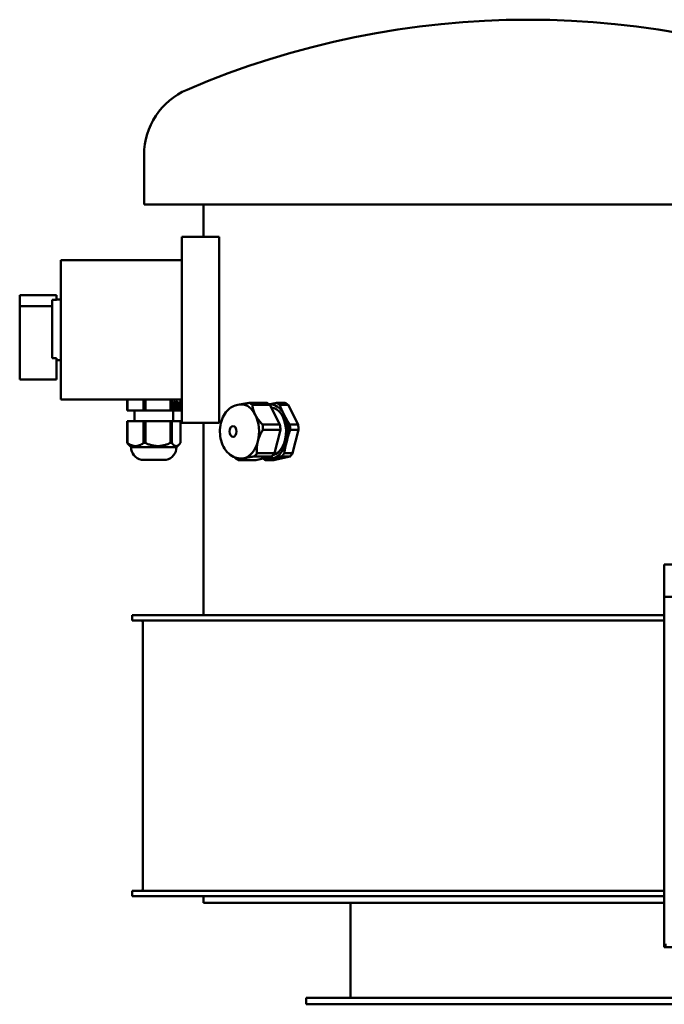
# Model space of a CAD drawing. Header units: millimetres. Extents: x 396 to 864, y 218 to 673.
# Tile 1 of 3: x 396 to 693, y 218 to 673. Entities that reach past the tile are written whole.
import ezdxf

# ---------------------------------------------------------------- set-up
doc = ezdxf.new("R2010")
doc.units = ezdxf.units.MM
doc.header["$LTSCALE"] = 3
doc.layers.add('Widoczne (ISO)', color=7, linetype='Continuous', lineweight=50)

msp = doc.modelspace()

# ---------------------------------------------------------------- linework, layer by layer
at = {"layer": 'Widoczne (ISO)'}
for p, q in [((453, 587.75), (453, 610.75)), ((808, 587.75), (453, 587.75)), ((480.5, 572.75), (480.5, 587.75)), ((470.5, 486.75), (470.5, 572.75)), ((487.73, 572.75), (470.5, 572.75)), ((487.73, 572.75), (487.73, 486.75)), ((414.5, 562), (414.5, 497.5)), ((470.5, 562), (414.5, 562)), ((395.5, 545.75), (395.5, 540.75)), ((412.5, 545.75), (395.5, 545.75)), ((410.5, 516.67), (410.5, 543.58)), ((412.5, 543.58), (410.5, 543.58)), ((412.5, 543.58), (412.5, 545.75)), ((414.5, 543.75), (412.5, 543.75)), ((395.5, 540.75), (395.5, 506.75)), ((410.5, 540.75), (395.5, 540.75)), ((410.5, 516.67), (412.5, 516.67)), ((412.5, 506.75), (412.5, 516.67)), ((414.5, 515.75), (412.5, 515.75)), ((412.5, 506.75), (395.5, 506.75)), ((470.5, 497.5), (414.5, 497.5)), ((445.16, 497.5), (445.16, 492.5)), ((445.3, 497.5), (445.3, 492.5)), ((452.8, 497.5), (452.8, 492.5)), ((453.61, 497.5), (453.61, 492.5)), ((465.14, 497.5), (465.14, 492.5)), ((465.81, 497.5), (465.81, 492.5)), ((465.98, 496.22), (465.98, 496.58)), ((465.98, 496.58), (466.57, 496.58)), ((466.57, 496.58), (466.57, 496.22)), ((466.88, 496.22), (466.88, 496.58)), ((466.88, 496.58), (467.47, 496.58)), ((467.47, 496.58), (467.47, 496.22)), ((469.4, 495.28), (469.4, 496.58)), ((469.4, 496.58), (469.56, 496.58)), ((469.56, 496.58), (469.56, 493.08)), ((469.84, 497.5), (469.84, 492.5)), ((445.16, 492.5), (445.3, 492.5)), ((445.3, 492.5), (452.8, 492.5)), ((448.5, 492.5), (448.5, 487.5)), ((452.8, 492.5), (453.61, 492.5)), ((453.61, 492.5), (465.14, 492.5)), ((465.14, 492.5), (465.81, 492.5)), ((465.81, 492.5), (469.84, 492.5)), ((466.19, 496.22), (465.98, 496.22)), ((466.19, 493.07), (466.19, 496.22)), ((466.35, 496.22), (466.19, 496.22)), ((466.35, 493.88), (466.19, 493.88)), ((466.57, 493.56), (466.19, 493.56)), ((466.32, 493.07), (466.19, 493.07)), ((466.35, 496.22), (466.35, 493.88)), ((466.57, 496.22), (466.35, 496.22)), ((466.35, 493.88), (466.57, 493.88)), ((466.5, 492.5), (466.5, 487.5)), ((466.57, 493.88), (466.57, 493.56)), ((467.1, 496.22), (466.88, 496.22)), ((467.1, 493.07), (467.1, 496.22)), ((467.25, 496.22), (467.1, 496.22)), ((467.25, 493.88), (467.1, 493.88)), ((467.47, 493.56), (467.1, 493.56)), ((467.22, 493.07), (467.1, 493.07)), ((467.25, 496.22), (467.25, 493.88)), ((467.47, 496.22), (467.25, 496.22)), ((467.25, 493.88), (467.47, 493.88)), ((467.47, 493.88), (467.47, 493.56)), ((467.74, 494.82), (467.74, 496.35)), ((468.14, 496.25), (467.74, 496.25)), ((467.89, 496.13), (467.74, 496.13)), ((467.89, 495.23), (467.74, 495.23)), ((468.17, 494.82), (467.74, 494.82)), ((467.74, 493.88), (467.75, 493.88)), ((467.74, 493.32), (467.74, 493.88)), ((467.91, 493.59), (467.74, 493.59)), ((468.15, 493.42), (467.74, 493.42)), ((467.89, 496.13), (467.89, 495.23)), ((467.89, 495.23), (468.17, 495.23)), ((468.17, 495.23), (468.17, 494.82)), ((469.03, 494.67), (468.84, 494.67)), ((469.27, 493.48), (468.87, 493.48)), ((469.29, 494.88), (468.89, 494.88)), ((469.26, 495.28), (469.4, 495.28)), ((469.56, 493.08), (469.26, 493.08)), ((469.27, 493.48), (469.4, 493.48)), ((469.4, 494.88), (469.29, 494.88)), ((469.4, 493.48), (469.4, 494.88)), ((497.8, 495.25), (498.12, 495.25)), ((501.66, 495.97), (509.71, 495.97)), ((503.08, 495.09), (511.13, 495.09)), ((515.8, 485.93), (511.13, 495.09)), ((514.27, 495.97), (518.14, 495.97)), ((515.69, 495.09), (519.56, 495.09)), ((524.23, 485.93), (519.56, 495.09)), ((445.16, 487.5), (445.16, 477.46)), ((445.16, 487.5), (445.3, 487.5)), ((445.3, 487.5), (452.8, 487.5)), ((445.3, 487.5), (445.3, 477.46)), ((452.8, 487.5), (453.61, 487.5)), ((452.8, 487.5), (452.8, 477.46)), ((453.61, 487.5), (465.14, 487.5)), ((453.61, 487.5), (453.61, 477.46)), ((465.14, 487.5), (465.81, 487.5)), ((465.14, 487.5), (465.14, 477.46)), ((465.81, 487.5), (469.84, 487.5)), ((465.81, 487.5), (465.81, 477.46)), ((469.84, 487.5), (469.84, 477.46)), ((487.73, 486.75), (470.5, 486.75)), ((480.5, 397.75), (480.5, 486.75)), ((507.75, 485.93), (515.8, 485.93)), ((507.97, 483.58), (516.02, 483.58)), ((513.25, 472.71), (516.02, 483.58)), ((520.36, 485.93), (524.23, 485.93)), ((520.58, 483.58), (524.45, 483.58)), ((521.68, 472.71), (524.45, 483.58)), ((447, 475.5), (445.78, 476.72)), ((468, 475.5), (447, 475.5)), ((468, 475.5), (469.22, 476.72)), ((463.25, 469.63), (451.75, 469.63)), ((496.57, 469.53), (504.62, 469.53)), ((497.8, 470.25), (498.12, 470.25)), ((504.01, 471.24), (512.06, 471.24)), ((504.62, 469.53), (512.06, 471.24)), ((505.2, 472.71), (513.25, 472.71)), ((509.18, 469.53), (513.05, 469.53)), ((513.05, 469.53), (515.59, 470.12)), ((515.59, 470.12), (520.48, 471.24)), ((516.61, 471.24), (520.48, 471.24)), ((517.81, 472.71), (521.68, 472.71)), ((864.5, 421.25), (693.5, 421.25)), ((693.5, 406.25), (693.5, 421.25)), ((693.5, 406.25), (693.5, 245.25)), ((864.5, 406.25), (693.5, 406.25)), ((447.5, 397.75), (447.5, 395.25)), ((447.5, 397.75), (447.69, 397.75)), ((447.69, 397.75), (627.92, 397.75)), ((627.92, 397.75), (693.5, 397.75)), ((447.69, 395.25), (447.5, 395.25)), ((627.92, 395.25), (447.69, 395.25)), ((452.5, 394.45), (452.5, 271.05)), ((693.5, 395.25), (627.92, 395.25)), ((447.69, 270.25), (447.5, 270.25)), ((447.5, 267.75), (447.5, 270.25)), ((627.92, 270.25), (447.69, 270.25)), ((693.5, 270.25), (627.92, 270.25)), ((447.69, 267.75), (447.5, 267.75)), ((627.92, 267.75), (447.69, 267.75)), ((480.5, 267.75), (480.5, 264.75)), ((693.5, 264.75), (480.5, 264.75)), ((548.5, 220.75), (548.5, 264.75)), ((693.5, 267.75), (627.92, 267.75)), ((693.5, 244.25), (693.5, 245.25)), ((693.5, 245.25), (694.5, 245.25)), ((864.5, 244.25), (693.5, 244.25)), ((528, 220.75), (733, 220.75)), ((528, 217.75), (528, 220.75)), ((528, 217.75), (733, 217.75))]:
    msp.add_line(p, q, dxfattribs=at)
for centre, radius, start, end in [((630.5, 273.25), 400, 66.7905, 113.2095), ((485.78, 610.75), 32.78, 113.2095, 180), ((453, 475.5), 6, 180, 257.9753), ((462, 475.5), 6, 282.0247, 0), ((451.7, 394.45), 0.8, 0, 90), ((451.7, 271.05), 0.8, 270, 0)]:
    msp.add_arc(centre, radius, start, end, dxfattribs=at)
for centre, major_axis, ratio, start_param, end_param in [((498.12, 482.75), (0, 12.5), 0.642788, 5.382198, 6.283185), ((499.12, 482.75), (0, 13.8), 0.642788, 5.819737, 5.991856), ((507.17, 482.75), (0, 13.8), 0.642788, 5.819737, 5.991856), ((511.46, 482.75), (0, 12.5), 0.642788, 5.382198, 6.345258), ((511.46, 482.75), (0, -11.15), 0.642788, 0.145498, 3.101381), ((511.72, 482.75), (0, 13.8), 0.642788, 5.819737, 5.991856), ((515.59, 482.75), (0, 13.8), 0.642788, 5.819737, 5.991856), ((498.12, 482.75), (0, 12.5), 0.642788, 4.335, 5.382198), ((511.46, 482.75), (0, 12.5), 0.642788, 4.335, 5.382198), ((499.12, 482.75), (0, -13.8), 0.642788, 1.630947, 1.803066), ((507.17, 482.75), (0, -13.8), 0.642788, 1.630947, 1.803066), ((511.72, 482.75), (0, -13.8), 0.642788, 1.630947, 1.803066), ((515.59, 482.75), (0, -13.8), 0.642788, 1.630947, 1.803066), ((445.23, 489.91), (0, -12.46), 0.170605, 6.248424, 6.317947), ((453.21, 489.91), (0, -12.46), 0.938631, 6.248424, 6.317947), ((465.47, 489.91), (0, -12.46), 0.768027, 6.248424, 6.317947), ((498.12, 482.75), (0, -12.5), 0.642788, 0.14621, 1.193407), ((511.46, 482.75), (0, -12.5), 0.642788, 0.14621, 1.193407), ((499.12, 482.75), (0, -13.8), 0.642788, 5.819737, 5.991856), ((498.12, 482.75), (0, -12.5), 0.642788, 0, 0.14621), ((499.12, 482.75), (0, -13.8), 0.642788, 0.583749, 0.755868), ((511.72, 482.75), (0, -13.8), 0.642788, 5.839426, 5.991856), ((511.46, 482.75), (0, -12.5), 0.642788, 6.03237, 6.429395), ((507.17, 482.75), (0, -13.8), 0.642788, 0.583749, 0.755868), ((511.72, 482.75), (0, -13.8), 0.642788, 0.583749, 0.755868), ((515.59, 482.75), (0, -13.8), 0.642788, 0.583749, 0.755868)]:
    msp.add_ellipse(centre, major_axis=major_axis, ratio=ratio, start_param=start_param, end_param=end_param, dxfattribs=at)
msp.add_ellipse((494.14, 482.75), major_axis=(0, 2.5), ratio=0.642788, dxfattribs=at)
for points in [[(467.74, 496.35), (467.77, 496.39), (467.87, 496.51), (467.91, 496.55)], [(467.91, 496.55), (467.97, 496.6), (468.07, 496.65), (468.14, 496.65)], [(468.14, 496.65), (468.27, 496.65), (468.48, 496.42), (468.55, 496.19)], [(466.57, 493.56), (466.44, 493.56), (466.33, 493.35), (466.32, 493.07)], [(467.47, 493.56), (467.35, 493.56), (467.23, 493.35), (467.22, 493.07)], [(467.91, 493.12), (467.87, 493.15), (467.77, 493.27), (467.74, 493.32)], [(467.75, 493.88), (467.79, 493.81), (467.85, 493.67), (467.91, 493.59)], [(468.14, 496.25), (468.08, 496.25), (467.94, 496.19), (467.89, 496.13)], [(467.91, 493.59), (467.96, 493.52), (468.08, 493.42), (468.15, 493.42)], [(468.14, 493.02), (468.07, 493.02), (467.96, 493.07), (467.91, 493.12)], [(468.43, 495.88), (468.38, 496.06), (468.24, 496.25), (468.14, 496.25)], [(468.55, 493.5), (468.48, 493.27), (468.26, 493.02), (468.14, 493.02)], [(468.15, 493.42), (468.33, 493.42), (468.54, 494.18), (468.54, 494.81)], [(468.54, 494.81), (468.54, 495.17), (468.49, 495.69), (468.43, 495.88)], [(468.55, 496.19), (468.63, 495.96), (468.71, 495.27), (468.71, 494.83)], [(468.71, 494.83), (468.71, 494.41), (468.63, 493.74), (468.55, 493.5)], [(468.8, 494.14), (468.8, 494.36), (468.85, 494.77), (468.9, 494.91)], [(468.94, 493.3), (468.87, 493.43), (468.8, 493.84), (468.8, 494.14)], [(468.9, 494.91), (468.96, 495.09), (469.13, 495.28), (469.26, 495.28)], [(469.26, 493.08), (469.15, 493.08), (469, 493.18), (468.94, 493.3)], [(469.03, 494.67), (469, 494.57), (468.96, 494.32), (468.96, 494.15)], [(468.96, 494.15), (468.96, 493.97), (469.01, 493.7), (469.05, 493.62)], [(469.29, 494.88), (469.19, 494.88), (469.07, 494.79), (469.03, 494.67)], [(469.05, 493.62), (469.09, 493.54), (469.19, 493.48), (469.27, 493.48)]]:
    msp.add_open_spline(points, degree=2, dxfattribs=at)
msp.add_open_spline([(497.8, 495.25), (496.86, 495.25), (495.92, 495.08), (494.13, 494.43), (493.29, 493.94), (491.7, 492.68), (490.99, 491.86), (489.69, 489.93), (489.16, 488.78), (488.38, 486.29), (488.15, 484.94), (488.01, 482.22), (488.11, 480.85), (488.64, 478.18), (489.08, 476.89), (490.31, 474.51), (491.1, 473.42), (492.98, 471.74), (493.99, 471.1), (495.98, 470.41), (496.89, 470.25), (497.8, 470.25)], degree=3, knots=[0, 0, 0, 0, 0.227978, 0.227978, 0.472506, 0.472506, 0.764431, 0.764431, 1.115836, 1.115836, 1.493687, 1.493687, 1.872454, 1.872454, 2.251606, 2.251606, 2.618148, 2.618148, 2.921702, 2.921702, 3.141593, 3.141593, 3.141593, 3.141593], dxfattribs=at)
for points, weights in [([(497.54, 495.25), (499.17, 495.59), (501.66, 495.97)], [1.51044452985, 1.5004353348, 1.43758603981]), ([(503.08, 495.09), (503.31, 492.69), (504.42, 490.51)], [1.43758603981, 1.51234051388, 1.51234051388]), ([(510.91, 495.26), (512.43, 495.6), (514.27, 495.97)], [1.95244343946, 1.93848607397, 1.8587500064]), ([(515.69, 495.09), (516.65, 492.69), (517.76, 490.51)], [1.8587500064, 1.95540500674, 1.95540500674]), ([(504.42, 490.51), (505.53, 488.33), (507.75, 485.93)], [1.51234051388, 1.51234051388, 1.43758603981]), ([(517.76, 490.51), (518.86, 488.33), (520.36, 485.93)], [1.95540500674, 1.95540500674, 1.8587500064]), ([(505.59, 478.14), (506.25, 480.73), (507.97, 483.58)], [1.51234051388, 1.51234051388, 1.43758603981]), ([(518.93, 478.14), (519.58, 480.73), (520.58, 483.58)], [1.95540500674, 1.95540500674, 1.8587500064]), ([(445.78, 476.72), (445.48, 477.02), (445.16, 477.46)], [1.08875936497, 1.07445918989, 1.05441349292]), ([(445.3, 477.46), (449.05, 474.71), (452.8, 477.46)], [1.05441349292, 1.19428937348, 1.05441349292]), ([(453.61, 477.46), (459.38, 474.71), (465.14, 477.46)], [1.05441349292, 1.19428937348, 1.05441349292]), ([(465.81, 477.46), (467.82, 474.71), (469.84, 477.46)], [1.05441349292, 1.19428937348, 1.05441349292]), ([(505.2, 472.71), (504.93, 475.56), (505.59, 478.14)], [1.43758603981, 1.51234051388, 1.51234051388]), ([(517.81, 472.71), (518.27, 475.56), (518.93, 478.14)], [1.8587500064, 1.95540500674, 1.95540500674]), ([(495.15, 470.41), (494.94, 470.63), (494.75, 470.85)], [1.43758603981, 1.44425939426, 1.45033701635]), ([(499.29, 470.38), (497.52, 469.98), (496.57, 469.53)], [1.51234051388, 1.51234051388, 1.43758603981]), ([(504.01, 471.24), (501.06, 470.79), (499.29, 470.38)], [1.43758603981, 1.51234051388, 1.51234051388]), ([(512.63, 470.38), (510.86, 469.98), (509.18, 469.53)], [1.95540500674, 1.95540500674, 1.8587500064]), ([(516.61, 471.24), (514.39, 470.79), (512.63, 470.38)], [1.8587500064, 1.95540500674, 1.95540500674])]:
    msp.add_rational_spline(points, weights, degree=2, dxfattribs=at)

doc.saveas('drawing.dxf')
